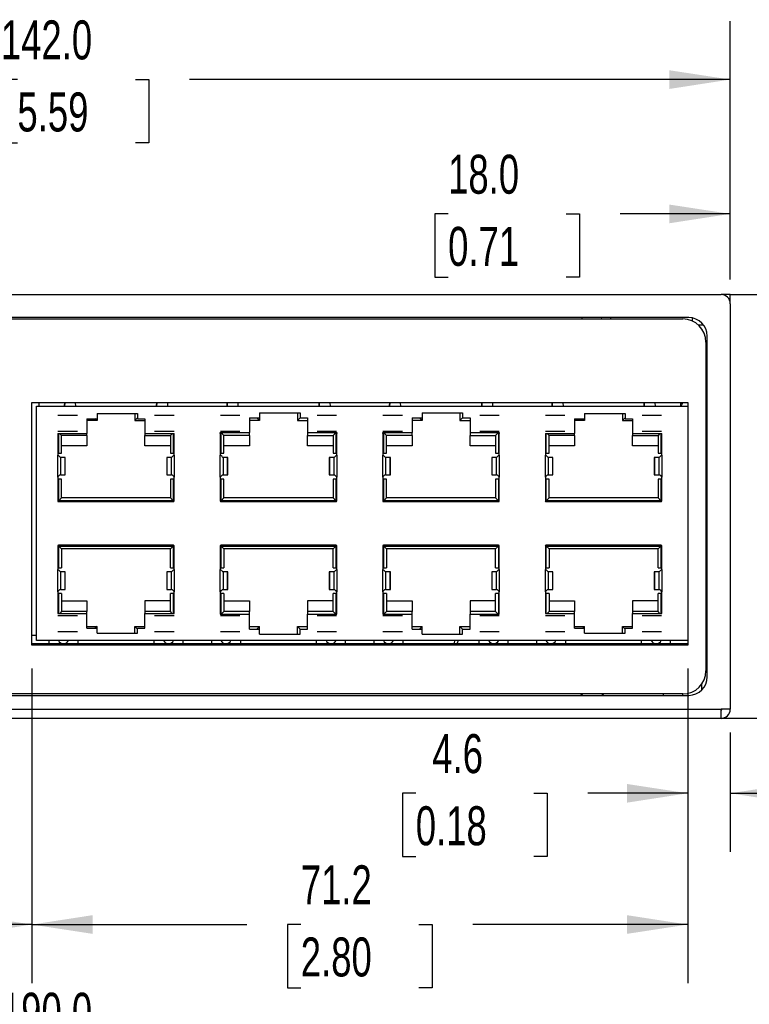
# Model space of a CAD drawing. Header units: millimetres. Extents: x 0 to 559, y 0 to 432.
# Tile 4 of 12: x 162 to 241, y 63 to 170. Entities that reach past the tile are written whole.
import ezdxf

# ---------------------------------------------------------------- set-up
doc = ezdxf.new("R2010")
doc.units = ezdxf.units.MM
doc.header["$LTSCALE"] = 2
doc.layers.add('DIMENSIONS', color=140, linetype='Continuous', lineweight=25)
doc.styles.add('SLDTEXTSTYLE0', font='TXT', dxfattribs={"width": 0.7})
doc.dimstyles.new('SLDDIMSTYLE0', dxfattribs={"dimtxt": 4.316016, "dimasz": 6.604, "dimexe": 0, "dimexo": 0.0625, "dimgap": 1.079004, "dimtad": 0, "dimtih": 1, "dimtoh": 1, "dimdec": 1, "dimrnd": 1e-09, "dimzin": 4, "dimdsep": 46, "dimtxsty": 'SLDTEXTSTYLE0', "dimsah": 1, "dimcen": 0.09, "dimadec": 0, "dimazin": 1, "dimtfac": 1, "dimtdec": 1, "dimtmove": 0, "dimatfit": 0, "dimfxl": 0, "dimfrac": 2, "dimtolj": 1, "dimtzin": 12, "dimarcsym": 0})
doc.dimstyles.new('SLDDIMSTYLE1', dxfattribs={"dimtxt": 4.316016, "dimasz": 6.604, "dimexe": 0, "dimexo": 0.0625, "dimgap": 1.079004, "dimtad": 0, "dimtih": 1, "dimtoh": 1, "dimdec": 1, "dimrnd": 1e-09, "dimzin": 4, "dimdsep": 46, "dimtxsty": 'SLDTEXTSTYLE0', "dimsah": 1, "dimcen": 0.09, "dimadec": 0, "dimazin": 1, "dimtfac": 1, "dimtdec": 1, "dimtofl": 0, "dimtmove": 0, "dimatfit": 3, "dimfxl": 0, "dimfrac": 2, "dimtolj": 1, "dimtzin": 12, "dimarcsym": 0})
doc.dimstyles.new('SLDDIMSTYLE2', dxfattribs={"dimtxt": 4.316016, "dimasz": 6.604, "dimexe": 0, "dimexo": 0.0625, "dimgap": 1.079004, "dimtad": 0, "dimtih": 1, "dimtoh": 1, "dimdec": 1, "dimrnd": 1e-09, "dimzin": 12, "dimdsep": 46, "dimtxsty": 'SLDTEXTSTYLE0', "dimsah": 1, "dimcen": 0.09, "dimadec": 0, "dimazin": 3, "dimtfac": 1, "dimtdec": 1, "dimtofl": 0, "dimtmove": 0, "dimatfit": 3, "dimfxl": 0, "dimfrac": 2, "dimtolj": 1, "dimtzin": 12, "dimarcsym": 0})
doc.dimstyles.new('SLDDIMSTYLE3', dxfattribs={"dimtxt": 4.316016, "dimasz": 6.604, "dimexe": 0, "dimexo": 0.0625, "dimgap": 1.079004, "dimtad": 0, "dimtih": 1, "dimtoh": 1, "dimdec": 1, "dimrnd": 1e-09, "dimzin": 12, "dimdsep": 46, "dimtxsty": 'SLDTEXTSTYLE0', "dimsah": 1, "dimcen": 0.09, "dimadec": 0, "dimazin": 3, "dimtfac": 1, "dimtdec": 1, "dimtmove": 0, "dimatfit": 0, "dimfxl": 0, "dimfrac": 2, "dimtolj": 1, "dimtzin": 12, "dimarcsym": 0})

# ---------------------------------------------------------------- blocks, each defined once
blk = doc.blocks.new('_D_4')
at = {"layer": 'DIMENSIONS'}
for p, q in [((238.94, 141.76), (238.94, 155.23)), ((256.94, 132.95), (256.94, 155.23)), ((208.3, 148.88), (206.85, 148.88)), ((206.85, 148.88), (206.85, 142.02)), ((221.12, 148.88), (222.57, 148.88)), ((222.57, 148.88), (222.57, 142.02)), ((238.94, 148.88), (226.97, 148.88)), ((256.94, 148.88), (269.64, 148.88)), ((206.85, 142.02), (208.3, 142.02)), ((222.57, 142.02), (221.12, 142.02))]:
    blk.add_line(p, q, dxfattribs=at)
for points in [[(238.94, 148.88), (232.33, 149.89), (232.33, 147.86)], [(256.94, 148.88), (263.54, 147.86), (263.54, 149.89)]]:
    blk.add_solid(points, dxfattribs=at)
at = {"layer": 'DIMENSIONS', "char_height": 4.233, "attachment_point": 1, "style": 'SLDTEXTSTYLE0'}
for s, insert in [('18.0', (208.3, 155.3)), ('0.71', (208.3, 147.47))]:
    blk.add_mtext(s, dxfattribs=dict(at, insert=insert))
blk = doc.blocks.new('_D_5')
at = {"layer": 'DIMENSIONS'}
for p, q in [((96.94, 141.66), (96.94, 169.81)), ((238.94, 142.66), (238.94, 169.81)), ((96.94, 163.46), (155.68, 163.46)), ((161.53, 163.46), (160.08, 163.46)), ((160.08, 163.46), (160.08, 156.6)), ((174.35, 163.46), (175.8, 163.46)), ((175.8, 163.46), (175.8, 156.6)), ((238.94, 163.46), (180.2, 163.46)), ((160.08, 156.6), (161.53, 156.6)), ((175.8, 156.6), (174.35, 156.6))]:
    blk.add_line(p, q, dxfattribs=at)
for points in [[(96.94, 163.46), (103.54, 162.44), (103.54, 164.47)], [(238.94, 163.46), (232.33, 164.47), (232.33, 162.44)]]:
    blk.add_solid(points, dxfattribs=at)
at = {"layer": 'DIMENSIONS', "char_height": 4.233, "attachment_point": 1, "style": 'SLDTEXTSTYLE0'}
for s, insert in [('142.0', (159.73, 169.88)), ('5.59', (161.53, 162.06))]:
    blk.add_mtext(s, dxfattribs=dict(at, insert=insert))
blk = doc.blocks.new('_D_9')
at = {"layer": 'DIMENSIONS'}
for p, q in [((234.32, 99.53), (234.32, 79.64)), ((238.94, 92.58), (238.94, 79.64)), ((204.79, 85.99), (203.34, 85.99)), ((203.34, 85.99), (203.34, 79.13)), ((217.61, 85.99), (219.06, 85.99)), ((219.06, 85.99), (219.06, 79.13)), ((234.32, 85.99), (223.46, 85.99)), ((238.94, 85.99), (251.64, 85.99)), ((203.34, 79.13), (204.79, 79.13)), ((219.06, 79.13), (217.61, 79.13))]:
    blk.add_line(p, q, dxfattribs=at)
for points in [[(234.32, 85.99), (227.72, 87), (227.72, 84.97)], [(238.94, 85.99), (245.54, 84.97), (245.54, 87)]]:
    blk.add_solid(points, dxfattribs=at)
at = {"layer": 'DIMENSIONS', "char_height": 4.233, "attachment_point": 1, "style": 'SLDTEXTSTYLE0'}
for s, insert in [('4.6', (206.58, 92.41)), ('0.18', (204.79, 84.58))]:
    blk.add_mtext(s, dxfattribs=dict(at, insert=insert))
blk = doc.blocks.new('_D_10')
at = {"layer": 'DIMENSIONS'}
for p, q in [((163.1, 99.53), (163.1, 65.39)), ((234.32, 99.53), (234.32, 65.39)), ((163.1, 71.74), (186.45, 71.74)), ((192.3, 71.74), (190.85, 71.74)), ((190.85, 71.74), (190.85, 64.88)), ((205.12, 71.74), (206.57, 71.74)), ((206.57, 71.74), (206.57, 64.88)), ((234.32, 71.74), (210.97, 71.74)), ((190.85, 64.88), (192.3, 64.88)), ((206.57, 64.88), (205.12, 64.88))]:
    blk.add_line(p, q, dxfattribs=at)
for points in [[(163.1, 71.74), (169.7, 70.73), (169.7, 72.76)], [(234.32, 71.74), (227.72, 72.76), (227.72, 70.73)]]:
    blk.add_solid(points, dxfattribs=at)
at = {"layer": 'DIMENSIONS', "char_height": 4.233, "attachment_point": 1, "style": 'SLDTEXTSTYLE0'}
for s, insert in [('71.2', (192.3, 78.17)), ('2.80', (192.3, 70.34))]:
    blk.add_mtext(s, dxfattribs=dict(at, insert=insert))
blk = doc.blocks.new('_D_11')
at = {"layer": 'DIMENSIONS'}
for p, q in [((72.94, 100.04), (72.94, 51.57)), ((262.94, 100.04), (262.94, 51.57)), ((72.94, 57.92), (155.68, 57.92)), ((161.53, 57.92), (160.08, 57.92)), ((160.08, 57.92), (160.08, 51.06)), ((174.35, 57.92), (175.8, 57.92)), ((175.8, 57.92), (175.8, 51.06)), ((262.94, 57.92), (180.2, 57.92)), ((160.08, 51.06), (161.53, 51.06)), ((175.8, 51.06), (174.35, 51.06))]:
    blk.add_line(p, q, dxfattribs=at)
for points in [[(72.94, 57.92), (79.54, 56.9), (79.54, 58.94)], [(262.94, 57.92), (256.33, 58.94), (256.33, 56.9)]]:
    blk.add_solid(points, dxfattribs=at)
at = {"layer": 'DIMENSIONS', "char_height": 4.233, "attachment_point": 1, "style": 'SLDTEXTSTYLE0'}
for s, insert in [('190.0', (159.73, 64.34)), ('7.48', (161.53, 56.52))]:
    blk.add_mtext(s, dxfattribs=dict(at, insert=insert))
blk = doc.blocks.new('_D_14')
at = {"layer": 'DIMENSIONS'}
for p, q in [((109.74, 99.63), (109.74, 65.39)), ((163.1, 99.53), (163.1, 65.39)), ((109.74, 71.74), (124.16, 71.74)), ((130.01, 71.74), (128.56, 71.74)), ((128.56, 71.74), (128.56, 64.88)), ((142.83, 71.74), (144.28, 71.74)), ((144.28, 71.74), (144.28, 64.88)), ((163.1, 71.74), (148.68, 71.74)), ((128.56, 64.88), (130.01, 64.88)), ((144.28, 64.88), (142.83, 64.88))]:
    blk.add_line(p, q, dxfattribs=at)
for points in [[(109.74, 71.74), (116.35, 70.73), (116.35, 72.76)], [(163.1, 71.74), (156.5, 72.76), (156.5, 70.73)]]:
    blk.add_solid(points, dxfattribs=at)
at = {"layer": 'DIMENSIONS', "char_height": 4.233, "attachment_point": 1, "style": 'SLDTEXTSTYLE0'}
for s, insert in [('53.4', (130.01, 78.17)), ('2.10', (130.01, 70.34))]:
    blk.add_mtext(s, dxfattribs=dict(at, insert=insert))

msp = doc.modelspace()

# ---------------------------------------------------------------- linework, layer by layer
for p, q in [((97.94, 140.12), (237.94, 140.12)), ((238.94, 140.12), (237.94, 140.12)), ((238.94, 140.12), (270.94, 140.12)), ((238.94, 139.22), (238.94, 140.12)), ((238.94, 139.22), (238.93, 139.22)), ((238.94, 139.12), (238.94, 95.12)), ((234.44, 137.62), (101.44, 137.62)), ((102.09, 137.47), (233.79, 137.47)), ((222.84, 137.62), (222.84, 137.47)), ((225, 137.47), (224.96, 137.62)), ((225.94, 137.62), (225.94, 137.47)), ((234.84, 137.24), (234.84, 137.58)), ((235.47, 136.82), (236.04, 136.82)), ((236.29, 134.97), (236.29, 99.27)), ((236.44, 98.62), (236.44, 135.62)), ((163.1, 128.4), (234.32, 128.4)), ((163.1, 102.07), (163.1, 128.4)), ((163.85, 128.4), (163.85, 128)), ((166.65, 128), (166.66, 128.4)), ((166.66, 128.4), (166.65, 128)), ((176.65, 128), (176.66, 128.4)), ((176.66, 128.4), (176.65, 128)), ((184.31, 128.4), (184.3, 128)), ((184.3, 128), (184.31, 128.4)), ((194.3, 128), (194.31, 128.4)), ((194.31, 128.4), (194.3, 128)), ((201.96, 128.4), (201.95, 128)), ((201.95, 128), (201.96, 128.4)), ((211.95, 128), (211.96, 128.4)), ((211.96, 128.4), (211.95, 128)), ((219.6, 128), (219.61, 128.4)), ((219.61, 128.4), (219.6, 128)), ((229.6, 128), (229.61, 128.4)), ((229.61, 128.4), (229.6, 128)), ((233.62, 128.4), (233.57, 128.31)), ((233.57, 128), (233.57, 128.4)), ((234.32, 128.4), (234.32, 102.07)), ((163.6, 102.57), (163.6, 128)), ((163.6, 128), (234.32, 128)), ((170.18, 127.2), (174.58, 127.2)), ((170.18, 127.2), (170.18, 126.65)), ((174.28, 127.2), (174.28, 126.44)), ((174.58, 127.2), (174.58, 126.65)), ((187.83, 127.29), (192.23, 127.29)), ((187.83, 127.29), (187.83, 126.74)), ((191.93, 127.29), (191.93, 126.44)), ((192.23, 127.29), (192.23, 126.74)), ((205.48, 127.29), (209.88, 127.29)), ((205.48, 127.29), (205.48, 126.74)), ((209.58, 127.29), (209.58, 126.44)), ((209.88, 127.29), (209.88, 126.74)), ((223.13, 127.2), (227.53, 127.2)), ((223.13, 127.2), (223.13, 126.65)), ((227.23, 127.2), (227.23, 126.44)), ((227.53, 127.2), (227.53, 126.65)), ((168.04, 126.99), (165.93, 126.99)), ((169.08, 126.65), (170.18, 126.65)), ((169.08, 126.65), (169.08, 125.05)), ((170.18, 126.44), (169.08, 126.44)), ((170.18, 126.44), (169.98, 126.65)), ((170.18, 126.65), (170.18, 126.44)), ((174.28, 126.44), (174.58, 126.74)), ((174.28, 126.44), (175.38, 126.44)), ((174.58, 126.65), (175.38, 126.65)), ((175.38, 126.65), (175.38, 125.05)), ((178.54, 126.99), (176.43, 126.99)), ((185.69, 126.99), (183.58, 126.99)), ((186.73, 126.74), (187.83, 126.74)), ((186.73, 126.74), (186.73, 125.14)), ((187.83, 126.44), (186.73, 126.44)), ((187.83, 126.44), (187.53, 126.74)), ((187.83, 126.74), (187.83, 126.44)), ((191.93, 126.44), (192.23, 126.74)), ((191.93, 126.44), (193.03, 126.44)), ((192.23, 126.74), (193.03, 126.74)), ((193.03, 126.74), (193.03, 125.14)), ((196.19, 126.99), (194.08, 126.99)), ((203.34, 126.99), (201.23, 126.99)), ((204.38, 126.74), (205.48, 126.74)), ((204.38, 126.74), (204.38, 125.14)), ((205.48, 126.44), (204.38, 126.44)), ((205.48, 126.44), (205.18, 126.74)), ((205.48, 126.74), (205.48, 126.44)), ((209.58, 126.44), (209.88, 126.74)), ((209.58, 126.44), (210.68, 126.44)), ((209.88, 126.74), (210.68, 126.74)), ((210.68, 126.74), (210.68, 125.14)), ((213.84, 126.99), (211.73, 126.99)), ((220.99, 126.99), (218.88, 126.99)), ((222.03, 126.65), (223.13, 126.65)), ((222.03, 126.65), (222.03, 125.05)), ((223.13, 126.44), (222.03, 126.44)), ((223.13, 126.44), (222.93, 126.65)), ((223.13, 126.65), (223.13, 126.44)), ((227.23, 126.44), (227.53, 126.74)), ((227.23, 126.44), (228.33, 126.44)), ((227.53, 126.65), (228.33, 126.65)), ((228.33, 126.65), (228.33, 125.05)), ((231.49, 126.99), (229.38, 126.99)), ((165.91, 125.05), (169.08, 125.05)), ((165.91, 125.05), (165.91, 122.7)), ((165.93, 125.29), (168.04, 125.29)), ((166.01, 122.89), (166.01, 125.05)), ((166.31, 124.84), (166.11, 125.05)), ((169.08, 124.84), (169.08, 125.05)), ((175.38, 125.05), (178.56, 125.05)), ((175.38, 125.05), (175.38, 124.84)), ((176.43, 125.29), (178.54, 125.29)), ((178.36, 125.05), (178.16, 124.84)), ((178.46, 125.05), (178.46, 122.89)), ((178.56, 122.7), (178.56, 125.05)), ((183.56, 125.14), (186.73, 125.14)), ((183.56, 125.05), (183.56, 125.14)), ((183.56, 125.05), (183.56, 122.7)), ((183.58, 125.29), (185.69, 125.29)), ((183.96, 124.84), (183.66, 125.14)), ((183.66, 122.89), (183.66, 125.14)), ((186.73, 124.84), (186.73, 125.14)), ((193.03, 125.14), (196.21, 125.14)), ((193.03, 125.14), (193.03, 124.84)), ((194.08, 125.29), (196.19, 125.29)), ((196.11, 125.14), (195.81, 124.84)), ((196.11, 125.14), (196.11, 122.89)), ((196.21, 125.14), (196.21, 125.05)), ((196.21, 122.7), (196.21, 125.05)), ((201.21, 125.14), (204.38, 125.14)), ((201.21, 125.05), (201.21, 125.14)), ((201.21, 125.05), (201.21, 122.7)), ((201.23, 125.29), (203.34, 125.29)), ((201.61, 124.84), (201.31, 125.14)), ((201.31, 122.89), (201.31, 125.14)), ((204.38, 124.84), (204.38, 125.14)), ((210.68, 125.14), (213.86, 125.14)), ((210.68, 125.14), (210.68, 124.84)), ((211.73, 125.29), (213.84, 125.29)), ((213.76, 125.14), (213.46, 124.84)), ((213.76, 125.14), (213.76, 122.89)), ((213.86, 125.14), (213.86, 125.05)), ((213.86, 122.7), (213.86, 125.05)), ((218.86, 125.05), (222.03, 125.05)), ((218.86, 125.05), (218.86, 122.7)), ((218.88, 125.29), (220.99, 125.29)), ((218.96, 122.89), (218.96, 125.05)), ((219.26, 124.84), (219.06, 125.05)), ((222.03, 124.84), (222.03, 125.05)), ((228.33, 125.05), (231.51, 125.05)), ((228.33, 125.05), (228.33, 124.84)), ((229.38, 125.29), (231.49, 125.29)), ((231.31, 125.05), (231.11, 124.84)), ((231.41, 125.05), (231.41, 122.89)), ((231.51, 122.7), (231.51, 125.05)), ((166.31, 122.89), (166.31, 124.84)), ((169.08, 124.84), (166.31, 124.84)), ((169.08, 124.84), (169.08, 123.69)), ((175.38, 124.84), (178.16, 124.84)), ((175.38, 123.69), (175.38, 124.84)), ((178.16, 124.84), (178.16, 122.89)), ((186.73, 124.84), (183.96, 124.84)), ((183.96, 122.89), (183.96, 124.84)), ((186.73, 124.84), (186.73, 123.69)), ((193.03, 124.84), (195.81, 124.84)), ((193.03, 123.69), (193.03, 124.84)), ((195.81, 124.84), (195.81, 122.89)), ((204.38, 124.84), (201.61, 124.84)), ((201.61, 122.89), (201.61, 124.84)), ((204.38, 124.84), (204.38, 123.69)), ((210.68, 124.84), (213.46, 124.84)), ((210.68, 123.69), (210.68, 124.84)), ((213.46, 124.84), (213.46, 122.89)), ((219.26, 122.89), (219.26, 124.84)), ((222.03, 124.84), (219.26, 124.84)), ((222.03, 124.84), (222.03, 123.69)), ((228.33, 124.84), (231.11, 124.84)), ((228.33, 123.69), (228.33, 124.84)), ((231.11, 124.84), (231.11, 122.89)), ((169.08, 123.69), (166.31, 123.69)), ((178.16, 123.69), (175.38, 123.69)), ((186.73, 123.69), (183.96, 123.69)), ((195.81, 123.69), (193.03, 123.69)), ((204.38, 123.69), (201.61, 123.69)), ((213.46, 123.69), (210.68, 123.69)), ((222.03, 123.69), (219.26, 123.69)), ((231.11, 123.69), (228.33, 123.69)), ((165.91, 122.89), (166.01, 122.89)), ((165.91, 120.3), (165.91, 122.7)), ((166.01, 122.89), (166.31, 122.89)), ((166.21, 122.45), (166.19, 122.45)), ((166.21, 122.45), (166.21, 120.55)), ((166.71, 122.45), (166.21, 122.45)), ((166.71, 120.55), (166.71, 122.45)), ((166.73, 122.45), (166.71, 122.45)), ((166.73, 120.55), (166.73, 122.45)), ((177.74, 122.45), (177.74, 120.55)), ((177.76, 122.45), (177.74, 122.45)), ((177.76, 122.45), (177.76, 120.55)), ((178.26, 122.45), (177.76, 122.45)), ((178.16, 122.89), (178.46, 122.89)), ((178.26, 120.55), (178.26, 122.45)), ((178.27, 122.45), (178.26, 122.45)), ((178.46, 122.89), (178.56, 122.89)), ((178.56, 122.7), (178.56, 120.3)), ((183.56, 122.89), (183.66, 122.89)), ((183.56, 120.3), (183.56, 122.7)), ((183.66, 122.89), (183.96, 122.89)), ((183.86, 122.45), (183.84, 122.45)), ((183.86, 122.45), (183.86, 120.55)), ((184.36, 122.45), (183.86, 122.45)), ((184.36, 120.55), (184.36, 122.45)), ((184.38, 122.45), (184.36, 122.45)), ((184.38, 120.55), (184.38, 122.45)), ((195.39, 122.45), (195.39, 120.55)), ((195.41, 122.45), (195.39, 122.45)), ((195.41, 122.45), (195.41, 120.55)), ((195.91, 122.45), (195.41, 122.45)), ((195.81, 122.89), (196.11, 122.89)), ((195.91, 120.55), (195.91, 122.45)), ((195.92, 122.45), (195.91, 122.45)), ((196.11, 122.89), (196.21, 122.89)), ((196.21, 122.7), (196.21, 120.3)), ((201.21, 122.89), (201.31, 122.89)), ((201.21, 120.3), (201.21, 122.7)), ((201.31, 122.89), (201.61, 122.89)), ((201.51, 122.45), (201.49, 122.45)), ((201.51, 122.45), (201.51, 120.55)), ((202.01, 122.45), (201.51, 122.45)), ((202.01, 120.55), (202.01, 122.45)), ((202.03, 122.45), (202.01, 122.45)), ((202.03, 120.55), (202.03, 122.45)), ((213.04, 122.45), (213.04, 120.55)), ((213.06, 122.45), (213.04, 122.45)), ((213.06, 122.45), (213.06, 120.55)), ((213.56, 122.45), (213.06, 122.45)), ((213.46, 122.89), (213.76, 122.89)), ((213.56, 120.55), (213.56, 122.45)), ((213.57, 122.45), (213.56, 122.45)), ((213.76, 122.89), (213.86, 122.89)), ((213.86, 122.7), (213.86, 120.3)), ((218.86, 122.89), (218.96, 122.89)), ((218.86, 120.3), (218.86, 122.7)), ((218.96, 122.89), (219.26, 122.89)), ((219.16, 122.45), (219.14, 122.45)), ((219.16, 122.45), (219.16, 120.55)), ((219.66, 122.45), (219.16, 122.45)), ((219.66, 120.55), (219.66, 122.45)), ((219.68, 122.45), (219.66, 122.45)), ((219.68, 120.55), (219.68, 122.45)), ((230.69, 122.45), (230.69, 120.55)), ((230.71, 122.45), (230.69, 122.45)), ((230.71, 122.45), (230.71, 120.55)), ((231.21, 122.45), (230.71, 122.45)), ((231.11, 122.89), (231.41, 122.89)), ((231.21, 120.55), (231.21, 122.45)), ((231.22, 122.45), (231.21, 122.45)), ((231.41, 122.89), (231.51, 122.89)), ((231.51, 122.7), (231.51, 120.3)), ((165.91, 120.3), (165.91, 117.72)), ((166.01, 120.09), (165.91, 120.09)), ((166.01, 117.74), (166.01, 120.09)), ((166.31, 120.09), (166.01, 120.09)), ((166.19, 120.55), (166.21, 120.55)), ((166.21, 120.55), (166.71, 120.55)), ((166.31, 118.04), (166.31, 120.09)), ((166.71, 120.55), (166.73, 120.55)), ((177.74, 120.55), (177.76, 120.55)), ((177.76, 120.55), (178.26, 120.55)), ((178.16, 120.09), (178.16, 118.04)), ((178.46, 120.09), (178.16, 120.09)), ((178.26, 120.55), (178.27, 120.55)), ((178.46, 120.09), (178.46, 117.74)), ((178.56, 120.09), (178.46, 120.09)), ((178.56, 117.72), (178.56, 120.3)), ((183.56, 120.3), (183.56, 117.72)), ((183.66, 120.09), (183.56, 120.09)), ((183.66, 117.74), (183.66, 120.09)), ((183.96, 120.09), (183.66, 120.09)), ((183.84, 120.55), (183.86, 120.55)), ((183.86, 120.55), (184.36, 120.55)), ((183.96, 118.04), (183.96, 120.09)), ((184.36, 120.55), (184.38, 120.55)), ((195.39, 120.55), (195.41, 120.55)), ((195.41, 120.55), (195.91, 120.55)), ((195.81, 120.09), (195.81, 118.04)), ((196.11, 120.09), (195.81, 120.09)), ((195.91, 120.55), (195.92, 120.55)), ((196.11, 120.09), (196.11, 117.74)), ((196.21, 120.09), (196.11, 120.09)), ((196.21, 117.72), (196.21, 120.3)), ((201.21, 120.3), (201.21, 117.72)), ((201.31, 120.09), (201.21, 120.09)), ((201.31, 117.74), (201.31, 120.09)), ((201.61, 120.09), (201.31, 120.09)), ((201.49, 120.55), (201.51, 120.55)), ((201.51, 120.55), (202.01, 120.55)), ((201.61, 118.04), (201.61, 120.09)), ((202.01, 120.55), (202.03, 120.55)), ((213.04, 120.55), (213.06, 120.55)), ((213.06, 120.55), (213.56, 120.55)), ((213.46, 120.09), (213.46, 118.04)), ((213.76, 120.09), (213.46, 120.09)), ((213.56, 120.55), (213.57, 120.55)), ((213.76, 120.09), (213.76, 117.74)), ((213.86, 120.09), (213.76, 120.09)), ((213.86, 117.72), (213.86, 120.3)), ((218.86, 120.3), (218.86, 117.72)), ((218.96, 120.09), (218.86, 120.09)), ((218.96, 117.74), (218.96, 120.09)), ((219.26, 120.09), (218.96, 120.09)), ((219.14, 120.55), (219.16, 120.55)), ((219.16, 120.55), (219.66, 120.55)), ((219.26, 118.04), (219.26, 120.09)), ((219.66, 120.55), (219.68, 120.55)), ((230.69, 120.55), (230.71, 120.55)), ((230.71, 120.55), (231.21, 120.55)), ((231.11, 120.09), (231.11, 118.04)), ((231.41, 120.09), (231.11, 120.09)), ((231.21, 120.55), (231.22, 120.55)), ((231.41, 120.09), (231.41, 117.74)), ((231.51, 120.09), (231.41, 120.09)), ((231.51, 117.72), (231.51, 120.3)), ((165.98, 117.65), (178.48, 117.65)), ((166.01, 117.74), (166.31, 118.04)), ((178.46, 117.74), (166.01, 117.74)), ((178.16, 118.04), (166.31, 118.04)), ((178.46, 117.74), (178.16, 118.04)), ((183.63, 117.65), (196.13, 117.65)), ((183.66, 117.74), (183.96, 118.04)), ((196.11, 117.74), (183.66, 117.74)), ((195.81, 118.04), (183.96, 118.04)), ((196.11, 117.74), (195.81, 118.04)), ((201.28, 117.65), (213.78, 117.65)), ((201.31, 117.74), (201.61, 118.04)), ((213.76, 117.74), (201.31, 117.74)), ((213.46, 118.04), (201.61, 118.04)), ((213.76, 117.74), (213.46, 118.04)), ((218.93, 117.65), (231.43, 117.65)), ((218.96, 117.74), (219.26, 118.04)), ((231.41, 117.74), (218.96, 117.74)), ((231.11, 118.04), (219.26, 118.04)), ((231.41, 117.74), (231.11, 118.04)), ((165.91, 112.84), (165.91, 110.27)), ((178.48, 112.92), (165.98, 112.92)), ((166.01, 112.81), (178.46, 112.81)), ((166.01, 110.46), (166.01, 112.81)), ((166.31, 112.51), (166.01, 112.81)), ((178.16, 112.51), (166.31, 112.51)), ((166.31, 112.51), (166.31, 110.46)), ((178.16, 112.51), (178.46, 112.81)), ((178.16, 110.46), (178.16, 112.51)), ((178.46, 112.81), (178.46, 110.46)), ((178.56, 110.27), (178.56, 112.84)), ((183.56, 112.84), (183.56, 110.27)), ((196.13, 112.92), (183.63, 112.92)), ((183.66, 112.81), (196.11, 112.81)), ((183.66, 110.46), (183.66, 112.81)), ((183.96, 112.51), (183.66, 112.81)), ((195.81, 112.51), (183.96, 112.51)), ((183.96, 112.51), (183.96, 110.46)), ((195.81, 112.51), (196.11, 112.81)), ((195.81, 110.46), (195.81, 112.51)), ((196.11, 112.81), (196.11, 110.46)), ((196.21, 110.27), (196.21, 112.84)), ((201.21, 112.84), (201.21, 110.27)), ((213.78, 112.92), (201.28, 112.92)), ((201.31, 112.81), (213.76, 112.81)), ((201.31, 110.46), (201.31, 112.81)), ((201.61, 112.51), (201.31, 112.81)), ((213.46, 112.51), (201.61, 112.51)), ((201.61, 112.51), (201.61, 110.46)), ((213.46, 112.51), (213.76, 112.81)), ((213.46, 110.46), (213.46, 112.51)), ((213.76, 112.81), (213.76, 110.46)), ((213.86, 110.27), (213.86, 112.84)), ((218.86, 112.84), (218.86, 110.27)), ((231.43, 112.92), (218.93, 112.92)), ((218.96, 112.81), (231.41, 112.81)), ((219.26, 112.51), (218.96, 112.81)), ((218.96, 110.46), (218.96, 112.81)), ((231.11, 112.51), (219.26, 112.51)), ((219.26, 112.51), (219.26, 110.46)), ((231.11, 112.51), (231.41, 112.81)), ((231.11, 110.46), (231.11, 112.51)), ((231.41, 112.81), (231.41, 110.46)), ((231.51, 110.27), (231.51, 112.84)), ((165.91, 110.46), (166.01, 110.46)), ((165.91, 107.87), (165.91, 110.27)), ((166.01, 110.46), (166.31, 110.46)), ((178.16, 110.46), (178.46, 110.46)), ((178.56, 110.46), (178.46, 110.46)), ((178.56, 110.27), (178.56, 107.87)), ((183.56, 110.46), (183.66, 110.46)), ((183.56, 107.87), (183.56, 110.27)), ((183.66, 110.46), (183.96, 110.46)), ((195.81, 110.46), (196.11, 110.46)), ((196.21, 110.46), (196.11, 110.46)), ((196.21, 110.27), (196.21, 107.87)), ((201.21, 110.46), (201.31, 110.46)), ((201.21, 107.87), (201.21, 110.27)), ((201.31, 110.46), (201.61, 110.46)), ((213.46, 110.46), (213.76, 110.46)), ((213.86, 110.46), (213.76, 110.46)), ((213.86, 110.27), (213.86, 107.87)), ((218.86, 110.46), (218.96, 110.46)), ((218.86, 107.87), (218.86, 110.27)), ((218.96, 110.46), (219.26, 110.46)), ((231.11, 110.46), (231.41, 110.46)), ((231.51, 110.46), (231.41, 110.46)), ((231.51, 110.27), (231.51, 107.87)), ((166.21, 110.02), (166.19, 110.02)), ((166.21, 110.02), (166.21, 108.12)), ((166.71, 110.02), (166.21, 110.02)), ((166.71, 108.12), (166.71, 110.02)), ((166.73, 110.02), (166.71, 110.02)), ((166.73, 108.12), (166.73, 110.02)), ((177.74, 110.02), (177.74, 108.12)), ((177.76, 110.02), (177.74, 110.02)), ((177.76, 110.02), (177.76, 108.12)), ((178.26, 110.02), (177.76, 110.02)), ((178.26, 108.12), (178.26, 110.02)), ((178.27, 110.02), (178.26, 110.02)), ((183.86, 110.02), (183.84, 110.02)), ((183.86, 110.02), (183.86, 108.12)), ((184.36, 110.02), (183.86, 110.02)), ((184.36, 108.12), (184.36, 110.02)), ((184.38, 110.02), (184.36, 110.02)), ((184.38, 108.12), (184.38, 110.02)), ((195.39, 110.02), (195.39, 108.12)), ((195.41, 110.02), (195.39, 110.02)), ((195.41, 110.02), (195.41, 108.12)), ((195.91, 110.02), (195.41, 110.02)), ((195.91, 108.12), (195.91, 110.02)), ((195.92, 110.02), (195.91, 110.02)), ((201.51, 110.02), (201.49, 110.02)), ((201.51, 110.02), (201.51, 108.12)), ((202.01, 110.02), (201.51, 110.02)), ((202.01, 108.12), (202.01, 110.02)), ((202.03, 110.02), (202.01, 110.02)), ((202.03, 108.12), (202.03, 110.02)), ((213.04, 110.02), (213.04, 108.12)), ((213.06, 110.02), (213.04, 110.02)), ((213.06, 110.02), (213.06, 108.12)), ((213.56, 110.02), (213.06, 110.02)), ((213.56, 108.12), (213.56, 110.02)), ((213.57, 110.02), (213.56, 110.02)), ((219.16, 110.02), (219.14, 110.02)), ((219.16, 110.02), (219.16, 108.12)), ((219.66, 110.02), (219.16, 110.02)), ((219.66, 108.12), (219.66, 110.02)), ((219.68, 110.02), (219.66, 110.02)), ((219.68, 108.12), (219.68, 110.02)), ((230.69, 110.02), (230.69, 108.12)), ((230.71, 110.02), (230.69, 110.02)), ((230.71, 110.02), (230.71, 108.12)), ((231.21, 110.02), (230.71, 110.02)), ((231.21, 108.12), (231.21, 110.02)), ((231.22, 110.02), (231.21, 110.02)), ((166.19, 108.12), (166.21, 108.12)), ((166.21, 108.12), (166.71, 108.12)), ((166.71, 108.12), (166.73, 108.12)), ((177.74, 108.12), (177.76, 108.12)), ((177.76, 108.12), (178.26, 108.12)), ((178.26, 108.12), (178.27, 108.12)), ((183.84, 108.12), (183.86, 108.12)), ((183.86, 108.12), (184.36, 108.12)), ((184.36, 108.12), (184.38, 108.12)), ((195.39, 108.12), (195.41, 108.12)), ((195.41, 108.12), (195.91, 108.12)), ((195.91, 108.12), (195.92, 108.12)), ((201.49, 108.12), (201.51, 108.12)), ((201.51, 108.12), (202.01, 108.12)), ((202.01, 108.12), (202.03, 108.12)), ((213.04, 108.12), (213.06, 108.12)), ((213.06, 108.12), (213.56, 108.12)), ((213.56, 108.12), (213.57, 108.12)), ((219.14, 108.12), (219.16, 108.12)), ((219.16, 108.12), (219.66, 108.12)), ((219.66, 108.12), (219.68, 108.12)), ((230.69, 108.12), (230.71, 108.12)), ((230.71, 108.12), (231.21, 108.12)), ((231.21, 108.12), (231.22, 108.12)), ((165.91, 107.87), (165.91, 105.52)), ((166.01, 107.66), (165.91, 107.66)), ((166.01, 105.52), (166.01, 107.66)), ((166.31, 107.66), (166.01, 107.66)), ((166.31, 107.66), (166.31, 105.71)), ((178.16, 105.71), (178.16, 107.66)), ((178.46, 107.66), (178.16, 107.66)), ((178.46, 107.66), (178.56, 107.66)), ((178.46, 107.66), (178.46, 105.52)), ((178.56, 105.52), (178.56, 107.87)), ((183.56, 107.87), (183.56, 105.52)), ((183.66, 107.66), (183.56, 107.66)), ((183.66, 105.42), (183.66, 107.66)), ((183.96, 107.66), (183.66, 107.66)), ((183.96, 107.66), (183.96, 105.71)), ((195.81, 105.71), (195.81, 107.66)), ((196.11, 107.66), (195.81, 107.66)), ((196.11, 107.66), (196.21, 107.66)), ((196.11, 107.66), (196.11, 105.42)), ((196.21, 105.42), (196.21, 107.87)), ((201.21, 107.87), (201.21, 105.52)), ((201.31, 107.66), (201.21, 107.66)), ((201.31, 105.42), (201.31, 107.66)), ((201.61, 107.66), (201.31, 107.66)), ((201.61, 107.66), (201.61, 105.71)), ((213.46, 105.71), (213.46, 107.66)), ((213.76, 107.66), (213.46, 107.66)), ((213.76, 107.66), (213.86, 107.66)), ((213.76, 107.66), (213.76, 105.42)), ((213.86, 105.42), (213.86, 107.87)), ((218.86, 107.87), (218.86, 105.52)), ((218.96, 107.66), (218.86, 107.66)), ((218.96, 105.52), (218.96, 107.66)), ((219.26, 107.66), (218.96, 107.66)), ((219.26, 107.66), (219.26, 105.71)), ((231.11, 105.71), (231.11, 107.66)), ((231.41, 107.66), (231.11, 107.66)), ((231.41, 107.66), (231.51, 107.66)), ((231.41, 107.66), (231.41, 105.52)), ((231.51, 105.52), (231.51, 107.87)), ((166.31, 106.86), (169.08, 106.86)), ((169.08, 106.86), (169.08, 105.71)), ((178.16, 106.86), (175.38, 106.86)), ((175.38, 106.86), (175.38, 105.71)), ((183.96, 106.86), (186.73, 106.86)), ((186.73, 106.86), (186.73, 105.71)), ((195.81, 106.86), (193.03, 106.86)), ((193.03, 106.86), (193.03, 105.71)), ((201.61, 106.86), (204.38, 106.86)), ((204.38, 106.86), (204.38, 105.71)), ((213.46, 106.86), (210.68, 106.86)), ((210.68, 106.86), (210.68, 105.71)), ((219.26, 106.86), (222.03, 106.86)), ((222.03, 106.86), (222.03, 105.71)), ((231.11, 106.86), (228.33, 106.86)), ((228.33, 106.86), (228.33, 105.71)), ((165.91, 105.52), (169.08, 105.52)), ((168.04, 105.26), (165.93, 105.26)), ((166.31, 105.71), (166.12, 105.52)), ((169.08, 105.71), (166.31, 105.71)), ((169.08, 105.52), (169.08, 105.71)), ((169.08, 103.92), (169.08, 105.52)), ((178.16, 105.71), (175.38, 105.71)), ((175.38, 105.71), (175.38, 105.52)), ((175.38, 103.92), (175.38, 105.52)), ((175.38, 105.52), (178.56, 105.52)), ((178.54, 105.26), (176.43, 105.26)), ((178.35, 105.52), (178.16, 105.71)), ((183.56, 105.52), (183.56, 105.42)), ((183.56, 105.42), (186.73, 105.42)), ((185.69, 105.26), (183.58, 105.26)), ((183.96, 105.71), (183.67, 105.42)), ((186.73, 105.71), (183.96, 105.71)), ((186.73, 105.42), (186.73, 105.71)), ((186.73, 103.82), (186.73, 105.42)), ((195.81, 105.71), (193.03, 105.71)), ((193.03, 105.71), (193.03, 105.42)), ((193.03, 103.82), (193.03, 105.42)), ((193.03, 105.42), (196.21, 105.42)), ((196.19, 105.26), (194.08, 105.26)), ((196.1, 105.42), (195.81, 105.71)), ((201.21, 105.52), (201.21, 105.42)), ((201.21, 105.42), (204.38, 105.42)), ((203.34, 105.26), (201.23, 105.26)), ((201.61, 105.71), (201.32, 105.42)), ((204.38, 105.71), (201.61, 105.71)), ((204.38, 105.42), (204.38, 105.71)), ((204.38, 103.82), (204.38, 105.42)), ((213.46, 105.71), (210.68, 105.71)), ((210.68, 105.71), (210.68, 105.42)), ((210.68, 103.82), (210.68, 105.42)), ((210.68, 105.42), (213.86, 105.42)), ((213.84, 105.26), (211.73, 105.26)), ((213.75, 105.42), (213.46, 105.71)), ((218.86, 105.52), (222.03, 105.52)), ((220.99, 105.26), (218.88, 105.26)), ((219.26, 105.71), (219.07, 105.52)), ((222.03, 105.71), (219.26, 105.71)), ((222.03, 105.52), (222.03, 105.71)), ((222.03, 103.92), (222.03, 105.52)), ((231.11, 105.71), (228.33, 105.71)), ((228.33, 105.71), (228.33, 105.52)), ((228.33, 103.92), (228.33, 105.52)), ((228.33, 105.52), (231.51, 105.52)), ((231.49, 105.26), (229.38, 105.26)), ((231.3, 105.52), (231.11, 105.71)), ((169.08, 104.11), (170.18, 104.11)), ((169.08, 103.92), (170.18, 103.92)), ((170.18, 104.11), (169.99, 103.92)), ((170.18, 103.92), (170.18, 104.11)), ((170.18, 103.37), (170.18, 103.92)), ((174.28, 103.37), (174.28, 104.11)), ((174.28, 104.11), (174.58, 103.81)), ((174.28, 104.11), (175.38, 104.11)), ((174.58, 103.37), (174.58, 103.92)), ((174.58, 103.92), (175.38, 103.92)), ((186.73, 104.11), (187.83, 104.11)), ((186.73, 103.82), (187.83, 103.82)), ((187.83, 104.11), (187.54, 103.82)), ((187.83, 103.82), (187.83, 104.11)), ((187.83, 103.27), (187.83, 103.82)), ((191.93, 103.27), (191.93, 104.11)), ((191.93, 104.11), (192.23, 103.81)), ((191.93, 104.11), (193.03, 104.11)), ((192.23, 103.27), (192.23, 103.82)), ((192.23, 103.82), (193.03, 103.82)), ((204.38, 104.11), (205.48, 104.11)), ((204.38, 103.82), (205.48, 103.82)), ((205.48, 104.11), (205.19, 103.82)), ((205.48, 103.82), (205.48, 104.11)), ((205.48, 103.27), (205.48, 103.82)), ((209.58, 103.27), (209.58, 104.11)), ((209.58, 104.11), (209.88, 103.81)), ((209.58, 104.11), (210.68, 104.11)), ((209.88, 103.27), (209.88, 103.82)), ((209.88, 103.82), (210.68, 103.82)), ((222.03, 104.11), (223.13, 104.11)), ((222.03, 103.92), (223.13, 103.92)), ((223.13, 104.11), (222.94, 103.92)), ((223.13, 103.92), (223.13, 104.11)), ((223.13, 103.37), (223.13, 103.92)), ((227.23, 103.37), (227.23, 104.11)), ((227.23, 104.11), (227.53, 103.81)), ((227.23, 104.11), (228.33, 104.11)), ((227.53, 103.37), (227.53, 103.92)), ((227.53, 103.92), (228.33, 103.92)), ((163.6, 103.12), (163.1, 103.12)), ((165.93, 103.56), (168.04, 103.56)), ((170.18, 103.37), (174.58, 103.37)), ((176.43, 103.56), (178.54, 103.56)), ((183.58, 103.56), (185.69, 103.56)), ((187.83, 103.27), (192.23, 103.27)), ((194.08, 103.56), (196.19, 103.56)), ((201.23, 103.56), (203.34, 103.56)), ((205.48, 103.27), (209.88, 103.27)), ((211.73, 103.56), (213.84, 103.56)), ((218.88, 103.56), (220.99, 103.56)), ((223.13, 103.37), (227.53, 103.37)), ((229.38, 103.56), (231.49, 103.56)), ((236.44, 103.12), (236.29, 103.12)), ((234.32, 102.22), (163.1, 102.22)), ((234.32, 102.07), (163.1, 102.07)), ((234.32, 102.57), (163.6, 102.57)), ((164.94, 102.57), (164.94, 102.22)), ((168.09, 102.57), (168.09, 102.22)), ((176.37, 102.22), (176.37, 102.57)), ((179.52, 102.22), (179.52, 102.57)), ((182.59, 102.57), (182.59, 102.22)), ((185.74, 102.57), (185.74, 102.22)), ((194.02, 102.22), (194.02, 102.57)), ((197.17, 102.22), (197.17, 102.57)), ((200.24, 102.57), (200.24, 102.22)), ((203.39, 102.57), (203.39, 102.22)), ((211.67, 102.22), (211.67, 102.57)), ((214.82, 102.22), (214.82, 102.57)), ((217.89, 102.57), (217.89, 102.22)), ((221.04, 102.57), (221.04, 102.22)), ((229.32, 102.22), (229.32, 102.57)), ((232.47, 102.22), (232.47, 102.57)), ((236.44, 102.22), (236.29, 102.22)), ((236.29, 100.62), (236.44, 100.62)), ((235.87, 97.22), (235.87, 97.88)), ((101.44, 96.62), (234.44, 96.62)), ((233.79, 96.77), (102.09, 96.77)), ((231.67, 96.77), (231.67, 96.62)), ((233.77, 96.77), (233.77, 96.62)), ((98.94, 95.12), (237.94, 95.12)), ((238.94, 95.12), (237.94, 95.12)), ((237.94, 94.12), (237.94, 95.12)), ((237.94, 94.12), (98.94, 94.12)), ((270.94, 94.12), (237.94, 94.12))]:
    msp.add_line(p, q)
at = {"flags": 128}
for points in [[(167.81, 128.4), (167.81, 128.38), (167.83, 128)], [(177.81, 128.4), (177.81, 128.38), (177.83, 128)], [(185.46, 128.4), (185.46, 128.38), (185.48, 128)], [(195.46, 128.4), (195.46, 128.38), (195.48, 128)], [(203.11, 128.4), (203.11, 128.38), (203.13, 128)], [(213.11, 128.4), (213.11, 128.38), (213.13, 128)], [(220.76, 128.4), (220.76, 128.38), (220.78, 128)], [(230.76, 128.4), (230.76, 128.38), (230.78, 128)], [(233.79, 128.4), (233.64, 128.15), (233.57, 128.04)], [(208.97, 102.22), (209.04, 102.49), (209.06, 102.57)], [(209.39, 102.57), (209.29, 102.29), (209.27, 102.22)], [(222.88, 96.62), (222.76, 96.7), (222.67, 96.77)], [(225.2, 96.77), (225.1, 96.69), (224.99, 96.62)]]:
    msp.add_lwpolyline(points, dxfattribs=at)
for centre, radius, start, end in [((237.94, 139.12), 1, 0, 90), ((233.79, 134.97), 2.5, 0, 90), ((234.44, 135.62), 2, 0, 90), ((165.51, 121.96), 0.837, 35.6333, 61.7919), ((178.96, 121.96), 0.837, 118.2081, 144.3667), ((183.16, 121.96), 0.837, 35.6333, 61.7919), ((196.61, 121.96), 0.837, 118.2081, 144.3667), ((200.81, 121.96), 0.837, 35.6333, 61.7919), ((214.26, 121.96), 0.837, 118.2081, 144.3667), ((218.46, 121.96), 0.837, 35.6333, 61.7919), ((231.91, 121.96), 0.837, 118.2081, 144.3667), ((166.39, 120.04), 0.543, 110.8554, 151.7193), ((178.08, 120.04), 0.54, 28.1673, 69.2579), ((184.04, 120.04), 0.543, 110.8554, 151.7193), ((195.73, 120.04), 0.54, 28.1673, 69.2579), ((201.69, 120.04), 0.543, 110.8554, 151.7193), ((213.38, 120.04), 0.54, 28.1673, 69.2579), ((219.34, 120.04), 0.543, 110.8554, 151.7193), ((231.03, 120.04), 0.54, 28.1673, 69.2579), ((165.98, 117.72), 0.075, 180, 270), ((178.48, 117.72), 0.075, 270, 0), ((183.63, 117.72), 0.075, 180, 270), ((196.13, 117.72), 0.075, 270, 0), ((201.28, 117.72), 0.075, 180, 270), ((213.78, 117.72), 0.075, 270, 0), ((218.93, 117.72), 0.075, 180, 270), ((231.43, 117.72), 0.075, 270, 0), ((165.98, 112.84), 0.075, 90, 180), ((178.48, 112.84), 0.075, 360, 90), ((183.63, 112.84), 0.075, 90, 180), ((196.13, 112.84), 0.075, 360, 90), ((201.28, 112.84), 0.075, 90, 180), ((213.78, 112.84), 0.075, 360, 90), ((218.93, 112.84), 0.075, 90, 180), ((231.43, 112.84), 0.075, 360, 90), ((165.51, 109.53), 0.837, 35.6333, 61.7919), ((178.96, 109.53), 0.837, 118.2081, 144.3667), ((183.16, 109.53), 0.837, 35.6333, 61.7919), ((196.61, 109.53), 0.837, 118.2081, 144.3667), ((200.81, 109.53), 0.837, 35.6333, 61.7919), ((214.26, 109.53), 0.837, 118.2081, 144.3667), ((218.46, 109.53), 0.837, 35.6333, 61.7919), ((231.91, 109.53), 0.837, 118.2081, 144.3667), ((166.37, 107.63), 0.515, 109.7188, 152.856), ((178.08, 107.61), 0.54, 28.1673, 69.2579), ((184.02, 107.63), 0.515, 109.7188, 152.856), ((195.73, 107.61), 0.54, 28.1673, 69.2579), ((201.67, 107.63), 0.515, 109.7188, 152.856), ((213.38, 107.61), 0.54, 28.1673, 69.2579), ((219.32, 107.63), 0.515, 109.7188, 152.856), ((231.03, 107.61), 0.54, 28.1673, 69.2579), ((166.52, 102.82), 0.6, 204.6243, 335.3757), ((177.95, 102.82), 0.6, 204.6243, 335.3757), ((184.17, 102.82), 0.6, 204.6243, 335.3757), ((195.6, 102.82), 0.6, 204.6243, 335.3757), ((201.82, 102.82), 0.6, 204.6243, 335.3757), ((213.25, 102.82), 0.6, 204.6243, 335.3757), ((219.47, 102.82), 0.6, 204.6243, 335.3757), ((230.9, 102.82), 0.6, 204.6243, 335.3757), ((233.79, 99.27), 2.5, 270, 0), ((234.44, 98.62), 2, 270, 0), ((237.94, 95.12), 1, 270, 0), ((237.94, 95.12), 0.1, 270, 0)]:
    msp.add_arc(centre, radius, start, end)

# ---------------------------------------------------------------- dimensions: what is measured, and where the dimension line sits
at = {"layer": 'DIMENSIONS'}
for base, p1, p2, dimstyle, picture, middle in [((96.94, 163.46), (238.94, 140.12), (96.94, 139.12), 'SLDDIMSTYLE1', '_D_5', (167.94, 163.46)), ((238.94, 148.88), (256.94, 130.41), (238.94, 139.22), 'SLDDIMSTYLE0', '_D_4', (214.71, 148.88)), ((109.74, 71.74), (163.1, 102.07), (109.74, 102.17), 'SLDDIMSTYLE2', '_D_14', (136.42, 71.74)), ((163.1, 71.74), (234.32, 102.07), (163.1, 102.07), 'SLDDIMSTYLE2', '_D_10', (198.71, 71.74)), ((234.32, 85.99), (238.94, 95.12), (234.32, 102.07), 'SLDDIMSTYLE3', '_D_9', (211.2, 85.99))]:
    dim = msp.add_linear_dim(base=base, p1=p1, p2=p2, dimstyle=dimstyle, dxfattribs=at)
    dim.commit()
    dim.dimension.update_dxf_attribs({"geometry": picture, "text_midpoint": middle, "dimtype": 160})
dim = msp.add_linear_dim(base=(262.94, 57.92), p1=(72.94, 102.58), p2=(262.94, 102.58), angle=0, dimstyle='SLDDIMSTYLE1', dxfattribs=at)
dim.commit()
dim.dimension.update_dxf_attribs({"geometry": '_D_11', "text_midpoint": (167.94, 57.92), "dimtype": 160})

doc.saveas('drawing.dxf')
